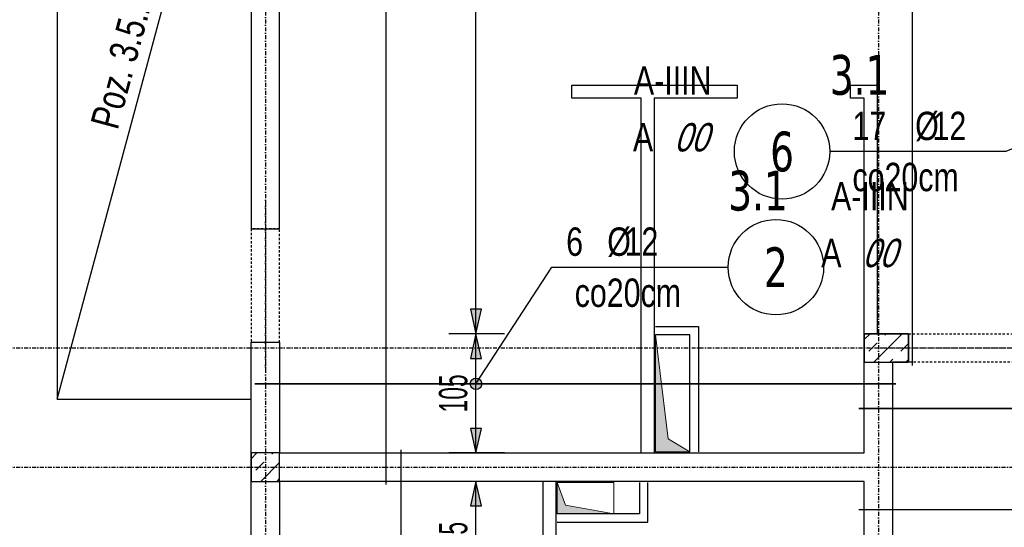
# Model space of a CAD drawing. Header units: millimetres. Extents: x -796 to 5328, y -12126 to -7292.
# Tile 7 of 25: x -295 to 572, y -9176 to -8729. Entities that reach past the tile are written whole.
import ezdxf
from ezdxf.enums import TextEntityAlignment as Align

# ---------------------------------------------------------------- set-up
doc = ezdxf.new("R2010")
doc.units = ezdxf.units.MM
doc.header["$LTSCALE"] = 10
doc.linetypes.add('MO', pattern=[0.7, 0.35, -0.17, 0.01, -0.17])
doc.linetypes.add('MP', pattern=[0.36, 0.2, -0.16])
for name, color, linetype in [('BA_szr', 1, 'Continuous'), ('BA_txs', 2, 'Continuous'), ('BA_wym', 1, 'Continuous'), ('BD_lpm', 1, 'MP'), ('BD_osm', 1, 'MO'), ('BD_wic', 1, 'Continuous'), ('BD_wig', 3, 'Continuous'), ('BZ_odn', 1, 'Continuous'), ('BZ_opi1', 7, 'Continuous'), ('BZ_opi2', 4, 'Continuous'), ('BZ_P_wid', 3, 'Continuous'), ('BZ_wym', 1, 'Continuous')]:
    doc.layers.add(name, color=color, linetype=linetype)
doc.layers.add('BZ_pom', color=6, linetype='Continuous', plot=False)
doc.layers.add('Nowe_A-Przebicia_Nr_pióra__1', color=7, linetype='Continuous', lineweight=13)
doc.layers.add('Nowe_A-Przebicia_Nr_pióra__102', color=7, linetype='Continuous', lineweight=5, true_color=0xcccccc)
doc.styles.add('BIKTBG', font='tahoma.ttf', dxfattribs={"width": 0.85})
doc.styles.add('BIKTS', font='bikromsw.shx', dxfattribs={"width": 0.8})
doc.styles.add('BIKWYM', font='bikromsw.shx', dxfattribs={"width": 0.6})
doc.dimstyles.new('BA_KR_100_cm', dxfattribs={"dimtxt": 25, "dimasz": 1.666667, "dimexe": 24, "dimexo": 0, "dimgap": 0, "dimtad": 0, "dimdec": 1, "dimrnd": 0.5, "dimzin": 9, "dimdsep": 46, "dimtxsty": 'BIKWYM', "dimblk": 'WYM-KR', "dimcen": 0, "dimdle": 20, "dimclrd": 256, "dimclre": 256, "dimclrt": 2, "dimadec": 0, "dimazin": 0, "dimtfac": 0.033333, "dimtdec": 1, "dimtmove": 0, "dimatfit": 3, "dimldrblk": 'WYM-KR', "dimfxl": 25, "dimfxlon": 1, "dimtvp": 0.8, "dimtolj": 1, "dimarcsym": 0})
doc.dimstyles.new('BZ_KP_100_cm', dxfattribs={"dimtxt": 25, "dimasz": 1.666667, "dimexe": 24, "dimexo": 0, "dimgap": 0, "dimtad": 0, "dimdec": 1, "dimrnd": 0.5, "dimzin": 9, "dimdsep": 46, "dimtxsty": 'BIKWYM', "dimblk": 'WYM-KR', "dimblk1": 'WYM-KP', "dimblk2": 'WYM-KP', "dimsah": 1, "dimcen": 0, "dimdle": 20, "dimclrd": 256, "dimclre": 256, "dimclrt": 7, "dimadec": 0, "dimazin": 0, "dimtfac": 0.033333, "dimtdec": 1, "dimtmove": 0, "dimatfit": 3, "dimldrblk": 'WYM-KP', "dimfxl": 1, "dimtvp": 0.8, "dimtolj": 1, "dimarcsym": 0})
doc.dimstyles.new('BZ_ST_100_cm', dxfattribs={"dimtxt": 25, "dimasz": 1.666667, "dimexe": 24, "dimexo": 0, "dimgap": 0, "dimtad": 0, "dimdec": 1, "dimrnd": 0.5, "dimdsep": 46, "dimtxsty": 'BIKWYM', "dimblk": 'WYM-ST', "dimcen": 0, "dimdle": 20, "dimclrd": 256, "dimclre": 256, "dimclrt": 7, "dimadec": 0, "dimazin": 0, "dimtfac": 0.033333, "dimtdec": 1, "dimtix": 1, "dimtmove": 2, "dimatfit": 3, "dimldrblk": 'WYM-ST', "dimfxl": 25, "dimfxlon": 1, "dimtvp": 0.8, "dimtolj": 1, "dimtzin": 0, "dimarcsym": 0})

# ---------------------------------------------------------------- blocks, each defined once
blk = doc.blocks.new('WYM-KR')
at = {"color": 7, "linetype": 'ByBlock'}
blk.add_line((6.24, 6.24), (-6.24, -6.24), dxfattribs=at)
at = {"linetype": 'ByBlock'}
blk.add_line((11.52, 0), (-11.52, 0), dxfattribs=at)
blk = doc.blocks.new('*D118')
at = {"layer": 'BA_wym', "lineweight": -2}
for p, q in [((-337.48, -8658.07), (-386.48, -8658.07)), ((-362.48, -8911.4), (-362.48, -8659.73)), ((-337.48, -8913.07), (-386.48, -8913.07))]:
    blk.add_line(p, q, dxfattribs=at)
at = {"layer": 'Defpoints', "color": 0}
for p in [(-362.48, -8658.07), (-91.48, -8658.07), (-91.48, -8913.07)]:
    blk.add_point(p, dxfattribs=at)
at = {"layer": 'BA_wym', "lineweight": -2, "xscale": 1.666666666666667, "yscale": 1.666666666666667, "zscale": 1.666666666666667}
for p, rotation in [((-362.48, -8658.07), 90), ((-362.48, -8913.07), 270)]:
    blk.add_blockref('WYM-KR', p, dxfattribs=dict(at, rotation=rotation))
at = {"layer": 'BA_wym', "color": 2, "insert": (-382.48, -8785.57), "char_height": 25, "attachment_point": 5, "rotation": 90, "style": 'BIKWYM'}
blk.add_mtext('\\A1;255', dxfattribs=at)
blk = doc.blocks.new('*D119')
at = {"layer": 'BA_wym', "lineweight": -2}
for p, q in [((-337.48, -8913.07), (-386.48, -8913.07)), ((-362.48, -9011.4), (-362.48, -8914.73)), ((-337.48, -9013.07), (-386.48, -9013.07))]:
    blk.add_line(p, q, dxfattribs=at)
at = {"layer": 'Defpoints', "color": 0}
for p in [(-362.48, -8913.07), (-91.48, -8913.07), (-91.48, -9013.07)]:
    blk.add_point(p, dxfattribs=at)
at = {"layer": 'BA_wym', "lineweight": -2, "xscale": 1.666666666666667, "yscale": 1.666666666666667, "zscale": 1.666666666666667}
for p, rotation in [((-362.48, -8913.07), 90), ((-362.48, -9013.07), 270)]:
    blk.add_blockref('WYM-KR', p, dxfattribs=dict(at, rotation=rotation))
at = {"layer": 'BA_wym', "color": 2, "insert": (-382.48, -8963.07), "char_height": 25, "attachment_point": 5, "rotation": 90, "style": 'BIKWYM'}
blk.add_mtext('\\A1;100', dxfattribs=at)
blk = doc.blocks.new('*D120')
at = {"layer": 'BA_wym', "lineweight": -2}
for p, q in [((-337.48, -9013.07), (-386.48, -9013.07)), ((-362.48, -9108.9), (-362.48, -9014.73)), ((-337.48, -9110.57), (-386.48, -9110.57))]:
    blk.add_line(p, q, dxfattribs=at)
at = {"layer": 'Defpoints', "color": 0}
for p in [(-362.48, -9013.07), (-91.48, -9013.07), (-91.48, -9110.57)]:
    blk.add_point(p, dxfattribs=at)
at = {"layer": 'BA_wym', "lineweight": -2, "xscale": 1.666666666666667, "yscale": 1.666666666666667, "zscale": 1.666666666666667}
for p, rotation in [((-362.48, -9013.07), 90), ((-362.48, -9110.57), 270)]:
    blk.add_blockref('WYM-KR', p, dxfattribs=dict(at, rotation=rotation))
at = {"layer": 'BA_wym', "color": 2, "insert": (-382.48, -9061.82), "char_height": 25, "attachment_point": 5, "rotation": 90, "style": 'BIKWYM'}
blk.add_mtext('\\A1;97.5', dxfattribs=at)
blk = doc.blocks.new('*D121')
at = {"layer": 'BA_wym', "lineweight": -2}
for p, q in [((-337.48, -9110.57), (-386.48, -9110.57)), ((-362.48, -9108.9), (-362.48, -9107.23)), ((-362.48, -9110.57), (-362.48, -9135.57)), ((-337.48, -9135.57), (-386.48, -9135.57)), ((-362.48, -9137.23), (-362.48, -9138.9))]:
    blk.add_line(p, q, dxfattribs=at)
at = {"layer": 'Defpoints', "color": 0}
for p in [(-91.48, -9110.57), (-362.48, -9135.57), (-91.48, -9135.57)]:
    blk.add_point(p, dxfattribs=at)
at = {"layer": 'BA_wym', "lineweight": -2, "xscale": 1.666666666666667, "yscale": 1.666666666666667, "zscale": 1.666666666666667}
for p, rotation in [((-362.48, -9110.57), 270), ((-362.48, -9135.57), 90)]:
    blk.add_blockref('WYM-KR', p, dxfattribs=dict(at, rotation=rotation))
at = {"layer": 'BA_wym', "color": 2, "insert": (-382.48, -9123.07), "char_height": 25, "attachment_point": 5, "rotation": 90, "style": 'BIKWYM'}
blk.add_mtext('\\A1;25', dxfattribs=at)
blk = doc.blocks.new('*D122')
at = {"layer": 'BA_wym', "lineweight": -2}
for p, q in [((-337.48, -9135.57), (-386.48, -9135.57)), ((-362.48, -9137.23), (-362.48, -9271.4)), ((-337.48, -9273.07), (-386.48, -9273.07))]:
    blk.add_line(p, q, dxfattribs=at)
at = {"layer": 'Defpoints', "color": 0}
for p in [(-91.48, -9135.57), (-362.48, -9273.07), (-91.48, -9273.07)]:
    blk.add_point(p, dxfattribs=at)
at = {"layer": 'BA_wym', "lineweight": -2, "xscale": 1.666666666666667, "yscale": 1.666666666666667, "zscale": 1.666666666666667}
for p, rotation in [((-362.48, -9135.57), 90), ((-362.48, -9273.07), 270)]:
    blk.add_blockref('WYM-KR', p, dxfattribs=dict(at, rotation=rotation))
at = {"layer": 'BA_wym', "color": 2, "insert": (-382.48, -9204.32), "char_height": 25, "attachment_point": 5, "rotation": 90, "style": 'BIKWYM'}
blk.add_mtext('\\A1;137.5', dxfattribs=at)
blk = doc.blocks.new('*D127')
at = {"layer": 'BA_wym', "lineweight": -2}
for p, q in [((-377.48, -8190.57), (-426.48, -8190.57)), ((-402.48, -9108.9), (-402.48, -8192.23)), ((-377.48, -9110.57), (-426.48, -9110.57))]:
    blk.add_line(p, q, dxfattribs=at)
at = {"layer": 'Defpoints', "color": 0}
for p in [(-402.48, -8190.57), (-91.48, -8190.57), (-91.48, -9110.57)]:
    blk.add_point(p, dxfattribs=at)
at = {"layer": 'BA_wym', "lineweight": -2, "xscale": 1.666666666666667, "yscale": 1.666666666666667, "zscale": 1.666666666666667}
for p, rotation in [((-402.48, -8190.57), 90), ((-402.48, -9110.57), 270)]:
    blk.add_blockref('WYM-KR', p, dxfattribs=dict(at, rotation=rotation))
at = {"layer": 'BA_wym', "color": 2, "insert": (-422.48, -8650.57), "char_height": 25, "attachment_point": 5, "rotation": 90, "style": 'BIKWYM'}
blk.add_mtext('\\A1;920', dxfattribs=at)
blk = doc.blocks.new('*D128')
at = {"layer": 'BA_wym', "lineweight": -2}
for p, q in [((-402.48, -9108.9), (-402.48, -9074.85)), ((-377.48, -9110.57), (-426.48, -9110.57)), ((-402.48, -9135.57), (-402.48, -9110.57)), ((-377.48, -9135.57), (-426.48, -9135.57)), ((-402.48, -9137.23), (-402.48, -9138.9))]:
    blk.add_line(p, q, dxfattribs=at)
at = {"layer": 'Defpoints', "color": 0}
for p in [(-402.48, -9110.57), (-91.48, -9110.57), (-91.48, -9135.57)]:
    blk.add_point(p, dxfattribs=at)
at = {"layer": 'BA_wym', "lineweight": -2, "xscale": 1.666666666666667, "yscale": 1.666666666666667, "zscale": 1.666666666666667}
for p, rotation in [((-402.48, -9110.57), 270), ((-402.48, -9135.57), 90)]:
    blk.add_blockref('WYM-KR', p, dxfattribs=dict(at, rotation=rotation))
at = {"layer": 'BA_wym', "color": 2, "insert": (-422.48, -9091.04), "char_height": 25, "attachment_point": 5, "rotation": 90, "style": 'BIKWYM'}
blk.add_mtext('\\A1;25', dxfattribs=at)
blk = doc.blocks.new('*D129')
at = {"layer": 'BA_wym', "lineweight": -2}
for p, q in [((-377.48, -9135.57), (-426.48, -9135.57)), ((-402.48, -9963.9), (-402.48, -9137.23)), ((-377.48, -9965.57), (-426.48, -9965.57))]:
    blk.add_line(p, q, dxfattribs=at)
at = {"layer": 'Defpoints', "color": 0}
for p in [(-402.48, -9135.57), (-91.48, -9135.57), (-66.48, -9965.57)]:
    blk.add_point(p, dxfattribs=at)
at = {"layer": 'BA_wym', "lineweight": -2, "xscale": 1.666666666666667, "yscale": 1.666666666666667, "zscale": 1.666666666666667}
for p, rotation in [((-402.48, -9135.57), 90), ((-402.48, -9965.57), 270)]:
    blk.add_blockref('WYM-KR', p, dxfattribs=dict(at, rotation=rotation))
at = {"layer": 'BA_wym', "color": 2, "insert": (-422.48, -9550.57), "char_height": 25, "attachment_point": 5, "rotation": 90, "style": 'BIKWYM'}
blk.add_mtext('\\A1;830', dxfattribs=at)
blk = doc.blocks.new('*D133')
at = {"layer": 'BA_wym', "lineweight": -2}
for p, q in [((-417.48, -8178.07), (-466.48, -8178.07)), ((-442.48, -8179.73), (-442.48, -9016.4)), ((-417.48, -9018.07), (-466.48, -9018.07))]:
    blk.add_line(p, q, dxfattribs=at)
at = {"layer": 'Defpoints', "color": 0}
for p in [(-91.48, -8178.07), (-442.48, -9018.07), (-91.48, -9018.07)]:
    blk.add_point(p, dxfattribs=at)
at = {"layer": 'BA_wym', "lineweight": -2, "xscale": 1.666666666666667, "yscale": 1.666666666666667, "zscale": 1.666666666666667}
for p, rotation in [((-442.48, -8178.07), 90), ((-442.48, -9018.07), 270)]:
    blk.add_blockref('WYM-KR', p, dxfattribs=dict(at, rotation=rotation))
at = {"layer": 'BA_wym', "color": 2, "insert": (-462.48, -8598.07), "char_height": 25, "attachment_point": 5, "rotation": 90, "style": 'BIKWYM'}
blk.add_mtext('\\A1;840', dxfattribs=at)
blk = doc.blocks.new('*D134')
at = {"layer": 'BA_wym', "lineweight": -2}
for p, q in [((-417.48, -9018.07), (-466.48, -9018.07)), ((-442.48, -9121.4), (-442.48, -9019.73)), ((-417.48, -9123.07), (-466.48, -9123.07))]:
    blk.add_line(p, q, dxfattribs=at)
at = {"layer": 'Defpoints', "color": 0}
for p in [(-442.48, -9018.07), (-91.48, -9018.07), (-91.48, -9123.07)]:
    blk.add_point(p, dxfattribs=at)
at = {"layer": 'BA_wym', "lineweight": -2, "xscale": 1.666666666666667, "yscale": 1.666666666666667, "zscale": 1.666666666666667}
for p, rotation in [((-442.48, -9018.07), 90), ((-442.48, -9123.07), 270)]:
    blk.add_blockref('WYM-KR', p, dxfattribs=dict(at, rotation=rotation))
at = {"layer": 'BA_wym', "color": 2, "insert": (-462.48, -9070.57), "char_height": 25, "attachment_point": 5, "rotation": 90, "style": 'BIKWYM'}
blk.add_mtext('\\A1;105', dxfattribs=at)
blk = doc.blocks.new('*D135')
at = {"layer": 'BA_wym', "lineweight": -2}
for p, q in [((-417.48, -9123.07), (-466.48, -9123.07)), ((-442.48, -9124.73), (-442.48, -9226.4)), ((-417.48, -9228.07), (-466.48, -9228.07))]:
    blk.add_line(p, q, dxfattribs=at)
at = {"layer": 'Defpoints', "color": 0}
for p in [(-91.48, -9123.07), (-442.48, -9228.07), (-91.48, -9228.07)]:
    blk.add_point(p, dxfattribs=at)
at = {"layer": 'BA_wym', "lineweight": -2, "xscale": 1.666666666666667, "yscale": 1.666666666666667, "zscale": 1.666666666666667}
for p, rotation in [((-442.48, -9123.07), 90), ((-442.48, -9228.07), 270)]:
    blk.add_blockref('WYM-KR', p, dxfattribs=dict(at, rotation=rotation))
at = {"layer": 'BA_wym', "color": 2, "insert": (-462.48, -9175.57), "char_height": 25, "attachment_point": 5, "rotation": 90, "style": 'BIKWYM'}
blk.add_mtext('\\A1;105', dxfattribs=at)
blk = doc.blocks.new('*D139')
at = {"layer": 'BA_wym', "lineweight": -2}
for p, q in [((-497.48, -8165.57), (-546.48, -8165.57)), ((-522.48, -8167.23), (-522.48, -9988.9)), ((-497.48, -9990.57), (-546.48, -9990.57))]:
    blk.add_line(p, q, dxfattribs=at)
at = {"layer": 'Defpoints', "color": 0}
for p in [(-91.48, -8165.57), (-522.48, -9990.57), (-66.48, -9990.57)]:
    blk.add_point(p, dxfattribs=at)
at = {"layer": 'BA_wym', "lineweight": -2, "xscale": 1.666666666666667, "yscale": 1.666666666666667, "zscale": 1.666666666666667}
for p, rotation in [((-522.48, -8165.57), 90), ((-522.48, -9990.57), 270)]:
    blk.add_blockref('WYM-KR', p, dxfattribs=dict(at, rotation=rotation))
at = {"layer": 'BA_wym', "color": 2, "insert": (-542.48, -9078.07), "char_height": 25, "attachment_point": 5, "rotation": 90, "style": 'BIKWYM'}
blk.add_mtext('\\A1;1825', dxfattribs=at)
blk = doc.blocks.new('*D141')
at = {"layer": 'BA_wym', "lineweight": -2}
for p, q in [((-537.48, -8114.57), (-586.48, -8114.57)), ((-562.48, -8116.23), (-562.48, -10159.9)), ((-537.48, -10161.57), (-586.48, -10161.57))]:
    blk.add_line(p, q, dxfattribs=at)
at = {"layer": 'Defpoints', "color": 0}
for p in [(598.52, -8114.57), (-562.48, -10161.57), (-91.48, -10161.57)]:
    blk.add_point(p, dxfattribs=at)
at = {"layer": 'BA_wym', "lineweight": -2, "xscale": 1.666666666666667, "yscale": 1.666666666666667, "zscale": 1.666666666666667}
for p, rotation in [((-562.48, -8114.57), 90), ((-562.48, -10161.57), 270)]:
    blk.add_blockref('WYM-KR', p, dxfattribs=dict(at, rotation=rotation))
at = {"layer": 'BA_wym', "color": 2, "insert": (-582.48, -9138.07), "char_height": 25, "attachment_point": 5, "rotation": 90, "style": 'BIKWYM'}
blk.add_mtext('\\A1;2047', dxfattribs=at)
blk = doc.blocks.new('*D178')
at = {"layer": 'BA_wym', "lineweight": -2}
for p, q in [((-262.48, -10487.02), (-262.48, -10551.02)), ((-91.48, -10487.02), (-91.48, -10551.02)), ((-93.15, -10527.02), (-260.82, -10527.02))]:
    blk.add_line(p, q, dxfattribs=at)
at = {"layer": 'Defpoints', "color": 0}
for p in [(-262.48, -9063.07), (-91.48, -10161.57), (-262.48, -10527.02)]:
    blk.add_point(p, dxfattribs=at)
at = {"layer": 'BA_wym', "lineweight": -2, "xscale": 1.666666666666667, "yscale": 1.666666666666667, "zscale": 1.666666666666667, "rotation": 180}
blk.add_blockref('WYM-KR', (-262.48, -10527.02), dxfattribs=at)
at = {"layer": 'BA_wym', "lineweight": -2, "xscale": 1.666666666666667, "yscale": 1.666666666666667, "zscale": 1.666666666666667}
blk.add_blockref('WYM-KR', (-91.48, -10527.02), dxfattribs=at)
at = {"layer": 'BA_wym', "color": 2, "insert": (-176.98, -10507.02), "char_height": 25, "attachment_point": 5, "style": 'BIKWYM'}
blk.add_mtext('\\A1;171', dxfattribs=at)
blk = doc.blocks.new('*D179')
at = {"layer": 'BA_wym', "lineweight": -2}
for p, q in [((-262.48, -10527.02), (-262.48, -10591.02)), ((2684.52, -10527.02), (2684.52, -10591.02)), ((-260.82, -10567.02), (2682.85, -10567.02))]:
    blk.add_line(p, q, dxfattribs=at)
at = {"layer": 'Defpoints', "color": 0}
for p in [(-262.48, -9063.07), (2684.52, -9063.07), (2684.52, -10567.02)]:
    blk.add_point(p, dxfattribs=at)
at = {"layer": 'BA_wym', "lineweight": -2, "xscale": 1.666666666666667, "yscale": 1.666666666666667, "zscale": 1.666666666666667, "rotation": 180}
blk.add_blockref('WYM-KR', (-262.48, -10567.02), dxfattribs=at)
at = {"layer": 'BA_wym', "lineweight": -2, "xscale": 1.666666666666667, "yscale": 1.666666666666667, "zscale": 1.666666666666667}
blk.add_blockref('WYM-KR', (2684.52, -10567.02), dxfattribs=at)
at = {"layer": 'BA_wym', "color": 2, "insert": (1211.02, -10547.02), "char_height": 25, "attachment_point": 5, "style": 'BIKWYM'}
blk.add_mtext('\\A1;2947', dxfattribs=at)
blk = doc.blocks.new('WYM-ST')
blk.add_hatch(color=256).paths.add_polyline_path([(-13, 2.88), (0, 0), (-13, -2.88)])
blk.add_lwpolyline([(0, 0), (-13, 2.88), (-13, -2.88), (0, 0)])
blk = doc.blocks.new('*D197')
at = {"layer": 'BA_wym', "lineweight": -2}
for p, q in [((131.54, -9135.57), (82.54, -9135.57)), ((106.54, -9238.9), (106.54, -9137.23)), ((131.54, -9240.57), (82.54, -9240.57))]:
    blk.add_line(p, q, dxfattribs=at)
at = {"layer": 'Defpoints', "color": 0}
for p in [(106.54, -9135.57), (448.52, -9135.57), (448.52, -9240.57)]:
    blk.add_point(p, dxfattribs=at)
at = {"layer": 'BA_wym', "lineweight": -2, "xscale": 1.666666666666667, "yscale": 1.666666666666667, "zscale": 1.666666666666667}
for p, rotation in [((106.54, -9135.57), 90), ((106.54, -9240.57), 270)]:
    blk.add_blockref('WYM-ST', p, dxfattribs=dict(at, rotation=rotation))
at = {"layer": 'BA_wym', "color": 7, "insert": (86.54, -9188.07), "char_height": 25, "attachment_point": 5, "rotation": 90, "style": 'BIKWYM'}
blk.add_mtext('\\A1;105', dxfattribs=at)
blk = doc.blocks.new('*D198')
at = {"layer": 'BA_wym', "lineweight": -2}
for p, q in [((131.54, -9005.57), (82.54, -9005.57)), ((106.54, -9108.9), (106.54, -9007.23)), ((131.54, -9110.57), (82.54, -9110.57))]:
    blk.add_line(p, q, dxfattribs=at)
at = {"layer": 'Defpoints', "color": 0}
for p in [(106.54, -9005.57), (448.52, -9005.57), (448.52, -9110.57)]:
    blk.add_point(p, dxfattribs=at)
at = {"layer": 'BA_wym', "lineweight": -2, "xscale": 1.666666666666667, "yscale": 1.666666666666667, "zscale": 1.666666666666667}
for p, rotation in [((106.54, -9005.57), 90), ((106.54, -9110.57), 270)]:
    blk.add_blockref('WYM-ST', p, dxfattribs=dict(at, rotation=rotation))
at = {"layer": 'BA_wym', "color": 7, "insert": (86.54, -9058.07), "char_height": 25, "attachment_point": 5, "rotation": 90, "style": 'BIKWYM'}
blk.add_mtext('\\A1;105', dxfattribs=at)
blk = doc.blocks.new('WYM-KP')
blk.add_hatch(color=256).paths.add_polyline_path([(3, 0, 1), (-3, 0, 1)])
blk.add_circle((0, 0), 3)
blk = doc.blocks.new('bik_BlkOpPret', base_point=(1524.45, 7050.26))
at = {"layer": 'BZ_opi1', "style": 'BIKTS', "width": 0.6}
for tag, p in [('SZTUK', (1533.83, 7057.76)), ('PRZEKROJ', (1563.29, 7057.76)), ('PRZEDR_FI', (1554.72, 7057.76)), ('PRZEDR_L', (1533.83, 7024.01)), ('DLUGOSC', (1568.65, 7024.01)), ('UWAGA', (1533.83, 6997.76))]:
    blk.add_attdef(tag, p, '', height=18.75, dxfattribs=at)
at = {"layer": 'BZ_opi2', "style": 'BIKTBG', "width": 0.6}
blk.add_attdef('NUMER', text='', height=26.25, dxfattribs=at).set_placement((1620.77, 7050.26), align=Align.MIDDLE_CENTER)
at = {"layer": 'BZ_pom', "width": 0.6}
for tag, p, height, style in [('POZYCJA', (1589.27, 7087.76), 26.25, 'BIKTBG'), ('GATUNEK', (1630.22, 7087.76), 18.75, 'BIKTS'), ('METODA_L', (1639.09, 7050.26), 18.75, 'BIKTS'), ('EURO_KOD', (1663.74, 7050.26), 18.75, 'BIKTS')]:
    blk.add_attdef(tag, p, '', height=height, dxfattribs=dict(at, style=style))
at = {"layer": 'BZ_wym', "width": 0.6}
for tag, p, height, style, flags in [('PRZEDR_NR', (1533.83, 6969.63), 26.25, 'BIKTBG', 1), ('PRZEDR_SZT', (1533.83, 6941.51), 18.75, 'BIKTS', 1), ('TYP_PRETA', (1533.83, 6913.38), 18.75, 'BIKTS', 3), ('EURO_KOD_SEGMENTY', (1567.58, 6885.26), 18.75, 'BIKTS', 3), ('HAK_1', (1533.83, 6857.13), 18.75, 'BIKTS', 3), ('HAK_2', (1533.83, 6829.01), 18.75, 'BIKTS', 3), ('ID', (1533.83, 6800.88), 18.75, 'BIKTS', 3), ('ID_C', (1533.83, 6772.76), 18.75, 'BIKTS', 3), ('b_atr_0', (1533.83, 6744.63), 18.75, 'BIKTS', 3)]:
    blk.add_attdef(tag, p, '', height=height, dxfattribs=dict(at, style=style, flags=flags))
blk = doc.blocks.new('*D199')
at = {"layer": 'BA_wym', "lineweight": -2}
for p, q in [((81.54, -8190.57), (130.54, -8190.57)), ((106.54, -9003.9), (106.54, -8192.23)), ((131.54, -9005.57), (82.54, -9005.57))]:
    blk.add_line(p, q, dxfattribs=at)
at = {"layer": 'Defpoints', "color": 0}
for p in [(-66.48, -8190.57), (106.54, -8190.57), (448.52, -9005.57)]:
    blk.add_point(p, dxfattribs=at)
at = {"layer": 'BA_wym', "lineweight": -2, "xscale": 1.666666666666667, "yscale": 1.666666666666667, "zscale": 1.666666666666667}
for p, rotation in [((106.54, -8190.57), 90), ((106.54, -9005.57), 270)]:
    blk.add_blockref('WYM-ST', p, dxfattribs=dict(at, rotation=rotation))
at = {"layer": 'BA_wym', "color": 7, "insert": (86.54, -8598.07), "char_height": 25, "attachment_point": 5, "rotation": 90, "style": 'BIKWYM'}
blk.add_mtext('\\A1;815', dxfattribs=at)
blk = doc.blocks.new('*D207')
at = {"layer": 'BA_wym', "lineweight": -2}
for p, q in [((715.63, -9030.57), (764.63, -9030.57)), ((740.63, -9213.9), (740.63, -9032.23)), ((715.63, -9215.57), (764.63, -9215.57))]:
    blk.add_line(p, q, dxfattribs=at)
at = {"layer": 'Defpoints', "color": 0}
for p in [(372.89, -9030.57), (740.63, -9030.57), (372.89, -9215.57)]:
    blk.add_point(p, dxfattribs=at)
at = {"layer": 'BA_wym', "lineweight": -2, "xscale": 1.666666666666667, "yscale": 1.666666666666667, "zscale": 1.666666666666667}
for p, rotation in [((740.63, -9030.57), 90), ((740.63, -9215.57), 270)]:
    blk.add_blockref('WYM-ST', p, dxfattribs=dict(at, rotation=rotation))
at = {"layer": 'BA_wym', "color": 7, "insert": (720.63, -9123.07), "char_height": 25, "attachment_point": 5, "rotation": 90, "style": 'BIKWYM'}
blk.add_mtext('\\A1;185', dxfattribs=at)
blk = doc.blocks.new('*D188')
at = {"layer": 'BA_wym', "lineweight": -2}
for p, q in [((-66.48, -8409.01), (-66.48, -8360.01)), ((448.52, -8409.01), (448.52, -8360.01)), ((446.85, -8384.01), (-64.82, -8384.01))]:
    blk.add_line(p, q, dxfattribs=at)
at = {"layer": 'Defpoints', "color": 0}
for p in [(-66.48, -8384.01), (448.52, -8911.58), (-66.48, -9016.58)]:
    blk.add_point(p, dxfattribs=at)
at = {"layer": 'BA_wym', "lineweight": -2, "xscale": 1.666666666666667, "yscale": 1.666666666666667, "zscale": 1.666666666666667}
for p, rotation in [((-66.48, -8384.01), 179.9999992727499), ((448.52, -8384.01), 359.9999992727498)]:
    blk.add_blockref('WYM-ST', p, dxfattribs=dict(at, rotation=rotation))
at = {"layer": 'BA_wym', "color": 7, "insert": (191.02, -8364.01), "char_height": 25, "attachment_point": 5, "rotation": 360, "style": 'BIKWYM'}
blk.add_mtext('\\A1;515', dxfattribs=at)
blk = doc.blocks.new('*D191')
at = {"layer": 'BA_wym', "lineweight": -2}
for p, q in [((448.56, -8409.01), (448.56, -8360.01)), ((598.52, -8409.01), (598.52, -8360.01)), ((596.85, -8384.01), (450.23, -8384.01))]:
    blk.add_line(p, q, dxfattribs=at)
at = {"layer": 'Defpoints', "color": 0}
for p in [(448.56, -8384.01), (448.56, -8911.58), (598.52, -8911.58)]:
    blk.add_point(p, dxfattribs=at)
at = {"layer": 'BA_wym', "lineweight": -2, "xscale": 1.666666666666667, "yscale": 1.666666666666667, "zscale": 1.666666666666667}
for p, rotation in [((448.56, -8384.01), 179.9999992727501), ((598.52, -8384.01), 359.9999992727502)]:
    blk.add_blockref('WYM-ST', p, dxfattribs=dict(at, rotation=rotation))
at = {"layer": 'BA_wym', "color": 7, "insert": (523.54, -8364.01), "char_height": 25, "attachment_point": 5, "rotation": 360, "style": 'BIKWYM'}
blk.add_mtext('\\A1;150', dxfattribs=at)

msp = doc.modelspace()

# ---------------------------------------------------------------- hatches: boundary and pattern name
at = {"layer": 'BA_szr'}
h = msp.add_hatch(dxfattribs=at)
h.set_pattern_fill('BIK_ZELBET', color=256, scale=100, angle=45, pattern_type=2)
h.set_pattern_definition([(45, (-11165.214, -10074.417), (-14.142136, 14.142136), []), (45, (-11172.286, -10067.346), (-14.142136, 14.142136), [10, -10])])
h.paths.add_polyline_path([(448.56, -9030.57), (487.56, -9030.57), (487.56, -9005.57), (448.56, -9005.57)])
h = msp.add_hatch(dxfattribs=at)
h.set_pattern_fill('BIK_ZELBET', color=256, scale=100, angle=45, pattern_type=2)
h.set_pattern_definition([(45, (-11705.26, -10179.417), (-14.142136, 14.142136), []), (45, (-11712.33, -10172.346), (-14.142136, 14.142136), [10, -10])])
h.paths.add_polyline_path([(-91.48, -9135.57), (-66.48, -9135.57), (-66.48, -9110.57), (-91.48, -9110.57)])
at = {"layer": 'Nowe_A-Przebicia_Nr_pióra__102', "linetype": 'Continuous', "lineweight": 5, "true_color": 0xcccccc}
for points in [[(295.02, -9109.57), (264.52, -9109.57), (264.52, -9006.6), (275.84, -9098.24)], [(228, -9164.07), (178.02, -9164.07), (178.02, -9136.57), (185.51, -9156.58)]]:
    msp.add_hatch(color=254, dxfattribs=at).paths.add_polyline_path(points)

# ---------------------------------------------------------------- linework, layer by layer
at = {"layer": 'BD_lpm'}
for points in [[(-66.48, -8913.07), (-91.48, -8913.07), (-91.48, -9013.07), (-66.48, -9013.07)], [(587.56, -9030.57), (487.56, -9030.57), (487.56, -9005.57), (587.56, -9005.57)]]:
    msp.add_lwpolyline(points, close=True, dxfattribs=at)
at = {"layer": 'BD_osm', "color": 5}
for p, q in [((-78.98, -8888.07), (-78.98, -9038.07)), ((462.56, -9018.07), (612.56, -9018.07))]:
    msp.add_line(p, q, dxfattribs=at)
at = {"layer": 'BD_osm'}
for points in [[(-78.98, -7594.56), (-78.98, -10667.02)], [(461.02, -7594.56), (461.02, -10667.02)], [(-662.48, -9018.07), (3084.52, -9018.07)], [(-662.48, -9123.07), (3084.52, -9123.07)]]:
    msp.add_lwpolyline(points, dxfattribs=at)
at = {"layer": 'BD_wic'}
for points in [[(-91.48, -8428.07), (-262.48, -8428.07), (-262.48, -9063.07), (-91.48, -9063.07)], [(-262.48, -9063.07), (-91.48, -8428.07)]]:
    msp.add_lwpolyline(points, dxfattribs=at)
at = {"layer": 'BD_wic', "color": 8}
for points in [[(252.02, -9110.57), (252.02, -8798.07), (191.02, -8798.07), (191.02, -8786.57), (336.52, -8786.57), (336.52, -8798.07), (263.52, -8798.07), (263.52, -9110.57)], [(448.52, -9005.57), (448.52, -8798.07), (436.52, -8798.07), (436.52, -8786.57), (460.02, -8786.57), (460.02, -9005.57)], [(264.52, -8999.1), (302.52, -8999.1), (302.52, -9109.57)], [(295.02, -9109.57), (295.02, -9006.6), (264.52, -9006.6)], [(165.52, -9135.57), (165.52, -9390.08), (177.02, -9390.08), (177.02, -9329.06)], [(177.02, -9329.06), (282, -9329.06), (282, -9317.56), (177.02, -9317.56), (177.02, -9135.57)], [(178.02, -9171.57), (258.02, -9171.57), (258.02, -9136.57)], [(250.52, -9136.57), (250.52, -9164.07), (178.02, -9164.07)]]:
    msp.add_lwpolyline(points, dxfattribs=at)
at = {"layer": 'BD_wig'}
for points in [[(-66.48, -8658.07), (-91.48, -8658.07), (-91.48, -8913.07), (-66.48, -8913.07)], [(448.56, -9030.57), (487.56, -9030.57), (487.56, -9005.57), (448.56, -9005.57)], [(-91.48, -9135.57), (-66.48, -9135.57), (-66.48, -9110.57), (-91.48, -9110.57)]]:
    msp.add_lwpolyline(points, close=True, dxfattribs=at)
msp.add_lwpolyline([(-91.48, -9013.07), (-66.48, -9013.07), (-66.48, -9110.57), (448.52, -9110.57), (448.52, -9005.57), (487.56, -9005.57), (487.56, -9030.57), (473.52, -9030.57), (473.52, -9215.57), (484.52, -9215.57), (484.52, -9240.57), (448.52, -9240.57), (448.52, -9135.57), (-66.48, -9135.57), (-66.48, -9273.07), (-91.48, -9273.07), (-91.48, -9013.07)], dxfattribs=at)
at = {"layer": 'BZ_odn'}
for centre in [(376.11, -8844.91), (370.71, -8946.87)]:
    msp.add_circle(centre, 42, dxfattribs=at)
at = {"layer": 'BZ_P_wid', "const_width": 1.2}
for points in [[(27.26, -9138.57), (27.26, -8168.57)], [(490.81, -9033.57), (490.81, -8168.57)], [(-88.48, -9049.65), (476.52, -9049.65)], [(843.52, -9071.39), (443.52, -9071.39)], [(40.5, -9107.57), (40.5, -9987.57)], [(443.52, -9160.55), (1643.52, -9160.55)]]:
    msp.add_lwpolyline(points, dxfattribs=at)
at = {"layer": 'Nowe_A-Przebicia_Nr_pióra__1', "color": 7, "linetype": 'Continuous', "lineweight": 13}
for p, q in [((275.84, -9098.24), (264.52, -9006.6)), ((264.52, -9109.57), (264.52, -9006.6)), ((295.02, -9006.6), (264.52, -9006.6)), ((295.02, -9109.57), (295.02, -9006.6)), ((295.02, -9109.57), (275.84, -9098.24)), ((295.02, -9109.57), (264.52, -9109.57)), ((185.51, -9156.58), (178.02, -9136.57)), ((178.02, -9136.57), (228, -9136.57)), ((178.02, -9164.07), (178.02, -9136.57)), ((228, -9136.57), (228, -9164.07)), ((228, -9164.07), (185.51, -9156.58)), ((228, -9164.07), (178.02, -9164.07))]:
    msp.add_line(p, q, dxfattribs=at)

# ---------------------------------------------------------------- block references
ref = msp.add_blockref('bik_BlkOpPret', (573.35, -8844.91))
ref.add_attrib('NUMER', '6', dxfattribs={"layer": 'BZ_opi2', "height": 35, "style": 'BIKTBG', "width": 0.8}).set_placement((376.11, -8844.91), align=Align.MIDDLE_CENTER)
ref.add_attrib('POZYCJA', '3.1', (418.11, -8794.91), dxfattribs={"layer": 'BZ_pom', "height": 35, "style": 'BIKTBG', "width": 0.8})
ref.add_attrib('SZTUK', '17', (438.11, -8834.91), dxfattribs={"layer": 'BZ_opi1', "height": 25, "style": 'BIKTS', "width": 0.8})
ref.add_attrib('GATUNEK', 'A-IIIN', (245.62, -8794.91), dxfattribs={"layer": 'BZ_pom', "height": 25, "style": 'BIKTS', "width": 0.8})
ref.add_attrib('PRZEKROJ', '12', (508.59, -8834.91), dxfattribs={"layer": 'BZ_opi1', "height": 25, "style": 'BIKTS', "width": 0.8})
ref.add_attrib('UWAGA', 'co20cm', (438.11, -8879.91), dxfattribs={"layer": 'BZ_opi1', "height": 25, "style": 'BIKTS', "width": 0.8})
ref.add_attrib('METODA_L', 'A', (244.78, -8844.91), dxfattribs={"layer": 'BZ_pom', "height": 25, "style": 'BIKTS', "width": 0.8})
ref.add_attrib('PRZEDR_FI', '%%c', (493.35, -8834.91), dxfattribs={"layer": 'BZ_opi1', "height": 25, "style": 'BIKTS', "width": 0.8})
ref.add_attrib('EURO_KOD', '00', (280.97, -8844.91), dxfattribs={"layer": 'BZ_pom', "height": 25, "style": 'BIKTS', "oblique": 18, "width": 0.8})
ref = msp.add_blockref('bik_BlkOpPret', (173.48, -8946.87))
ref.add_attrib('NUMER', '2', dxfattribs={"layer": 'BZ_opi2', "height": 35, "style": 'BIKTBG', "width": 0.8}).set_placement((370.71, -8946.87), align=Align.MIDDLE_CENTER)
ref.add_attrib('POZYCJA', '3.1', (328.71, -8896.87), dxfattribs={"layer": 'BZ_pom', "height": 35, "style": 'BIKTBG', "width": 0.8})
ref.add_attrib('SZTUK', '6', (185.98, -8936.87), dxfattribs={"layer": 'BZ_opi1', "height": 25, "style": 'BIKTS', "width": 0.8})
ref.add_attrib('GATUNEK', 'A-IIIN', (419.3, -8896.87), dxfattribs={"layer": 'BZ_pom', "height": 25, "style": 'BIKTS', "width": 0.8})
ref.add_attrib('PRZEKROJ', '12', (237.4, -8936.87), dxfattribs={"layer": 'BZ_opi1', "height": 25, "style": 'BIKTS', "width": 0.8})
ref.add_attrib('UWAGA', 'co20cm', (193.48, -8981.87), dxfattribs={"layer": 'BZ_opi1', "height": 25, "style": 'BIKTS', "width": 0.8})
ref.add_attrib('METODA_L', 'A', (410.62, -8946.87), dxfattribs={"layer": 'BZ_pom', "height": 25, "style": 'BIKTS', "width": 0.8})
ref.add_attrib('PRZEDR_FI', '%%c', (222.17, -8936.87), dxfattribs={"layer": 'BZ_opi1', "height": 25, "style": 'BIKTS', "width": 0.8})
ref.add_attrib('EURO_KOD', '00', (446.81, -8946.87), dxfattribs={"layer": 'BZ_pom', "height": 25, "style": 'BIKTS', "oblique": 18, "width": 0.8})

# ---------------------------------------------------------------- texts
at = {"layer": 'BA_txs', "style": 'BIKTS', "width": 0.8}
msp.add_text('Poz. 3.5.2 balkon', height=25, rotation=74.92827, dxfattribs=at).set_placement((-209.18, -8826.72))

# ---------------------------------------------------------------- dimensions: what is measured, and where the dimension line sits
at = {"layer": 'BA_wym'}
for base, p1, p2, angle, dimstyle, override, picture, middle in [((-562.48, -10161.57), (598.52, -8114.57), (-91.48, -10161.57), 90, 'BA_KR_100_cm', {"dimatfit": 1}, '*D141', (-582.48, -9138.07)), ((-522.48, -9990.57), (-91.48, -8165.57), (-66.48, -9990.57), 90, 'BA_KR_100_cm', {"dimatfit": 1}, '*D139', (-542.48, -9078.07)), ((-442.48, -9018.07), (-91.48, -8178.07), (-91.48, -9018.07), 90, 'BA_KR_100_cm', {"dimatfit": 1}, '*D133', (-462.48, -8598.07)), ((-402.48, -8190.57), (-91.48, -9110.57), (-91.48, -8190.57), 90, 'BA_KR_100_cm', {"dimatfit": 1}, '*D127', (-422.48, -8650.57)), ((106.54, -8190.57), (448.52, -9005.57), (-66.48, -8190.57), 90, 'BZ_ST_100_cm', {"dimrnd": 1, "dimblk": 'WYM-ST'}, '*D199', (86.54, -8598.07)), ((-66.48, -8384.01), (448.52, -8911.58), (-66.48, -9016.58), 360, 'BZ_ST_100_cm', {"dimrnd": 1, "dimblk": 'WYM-ST'}, '*D188', (191.02, -8364.01)), ((448.56, -8384.01), (598.52, -8911.58), (448.56, -8911.58), 360, 'BZ_ST_100_cm', {"dimrnd": 1, "dimblk": 'WYM-ST'}, '*D191', (523.54, -8364.01)), ((-362.48, -8658.07), (-91.48, -8913.07), (-91.48, -8658.07), 90, 'BA_KR_100_cm', {"dimatfit": 1}, '*D118', (-382.48, -8785.57)), ((-362.48, -8913.07), (-91.48, -9013.07), (-91.48, -8913.07), 90, 'BA_KR_100_cm', {"dimatfit": 1}, '*D119', (-382.48, -8963.07)), ((-442.48, -9018.07), (-91.48, -9123.07), (-91.48, -9018.07), 90, 'BA_KR_100_cm', {"dimatfit": 1}, '*D134', (-462.48, -9070.57)), ((-362.48, -9013.07), (-91.48, -9110.57), (-91.48, -9013.07), 90, 'BA_KR_100_cm', {"dimatfit": 1}, '*D120', (-382.48, -9061.82)), ((106.54, -9005.57), (448.52, -9110.57), (448.52, -9005.57), 90, 'BZ_ST_100_cm', {"dimrnd": 1, "dimblk": 'WYM-ST'}, '*D198', (86.54, -9058.07)), ((740.63, -9030.57), (372.89, -9215.57), (372.89, -9030.57), 90, 'BZ_ST_100_cm', {"dimrnd": 1, "dimblk": 'WYM-ST'}, '*D207', (720.63, -9123.07)), ((-402.48, -9110.57), (-91.48, -9135.57), (-91.48, -9110.57), 90, 'BA_KR_100_cm', {"dimatfit": 1}, '*D128', (-422.48, -9091.04)), ((-442.48, -9228.07), (-91.48, -9123.07), (-91.48, -9228.07), 90, 'BA_KR_100_cm', {"dimatfit": 1}, '*D135', (-462.48, -9175.57)), ((-402.48, -9135.57), (-66.48, -9965.57), (-91.48, -9135.57), 90, 'BA_KR_100_cm', {"dimatfit": 1}, '*D129', (-422.48, -9550.57)), ((-362.48, -9273.07), (-91.48, -9135.57), (-91.48, -9273.07), 90, 'BA_KR_100_cm', {"dimatfit": 1}, '*D122', (-382.48, -9204.32)), ((106.54, -9135.57), (448.52, -9240.57), (448.52, -9135.57), 90, 'BZ_ST_100_cm', {"dimrnd": 1, "dimblk": 'WYM-ST'}, '*D197', (86.54, -9188.07))]:
    dim = msp.add_linear_dim(base=base, p1=p1, p2=p2, angle=angle, dimstyle=dimstyle, override=override, dxfattribs=at)
    dim.commit()
    dim.dimension.update_dxf_attribs({"geometry": picture, "text_midpoint": middle})
for base, p1, p2, picture, middle in [((-262.48, -10527.02), (-91.48, -10161.57), (-262.48, -9063.07), '*D178', (-176.98, -10507.02)), ((2684.52, -10567.02), (-262.48, -9063.07), (2684.52, -9063.07), '*D179', (1211.02, -10547.02))]:
    dim = msp.add_linear_dim(base=base, p1=p1, p2=p2, dimstyle='BA_KR_100_cm', override={"dimatfit": 1, "dimfxl": 40}, dxfattribs=at)
    dim.commit()
    dim.dimension.update_dxf_attribs({"geometry": picture, "text_midpoint": middle})
dim = msp.add_linear_dim(base=(-362.48, -9135.57), p1=(-91.48, -9110.57), p2=(-91.48, -9135.57), angle=90, dimstyle='BA_KR_100_cm', override={"dimatfit": 1}, dxfattribs=at)
dim.commit()
dim.dimension.update_dxf_attribs({"geometry": '*D121', "text_midpoint": (-362.48, -9123.07), "dimtype": 160})

# ---------------------------------------------------------------- leaders
at = {"layer": 'BZ_odn'}
for points in [[(740.63, -8773.77), (573.35, -8844.91), (418.11, -8844.91)], [(106.54, -9049.65), (173.48, -8946.87), (328.71, -8946.87)]]:
    msp.add_leader(points, dimstyle='BZ_KP_100_cm', dxfattribs=at)

doc.saveas('drawing.dxf')
